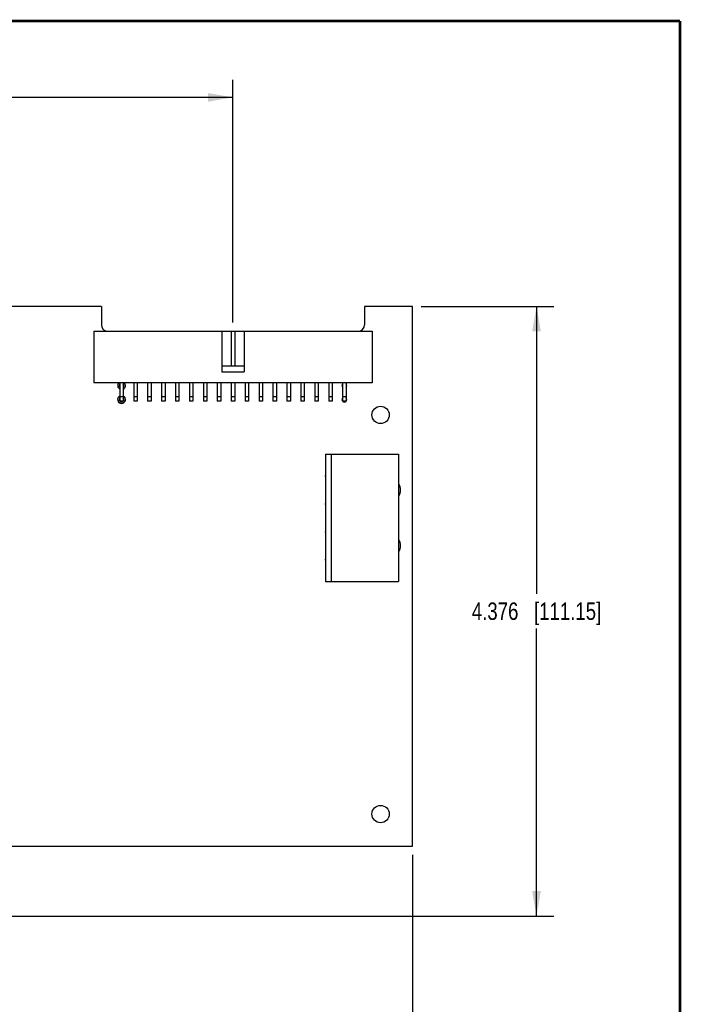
# Model space of a CAD drawing. Header units: inches. Extents: x 0.2 to 16.8, y 0.1 to 10.8.
# Tile 21 of 21: x 12 to 16.8, y 3.7 to 10.8. Entities that reach past the tile are written whole.
import ezdxf

# ---------------------------------------------------------------- set-up
doc = ezdxf.new("R2010")
doc.units = ezdxf.units.IN
doc.header["$LTSCALE"] = 0.935
doc.header["$MEASUREMENT"] = 0
doc.layers.get('0').update_dxf_attribs({"linetype": 'CONTINUOUS'})
doc.layers.add('COSMETIC', color=7, linetype='CONTINUOUS')
doc.layers.add('DIMENSIONS', color=7, linetype='CONTINUOUS')
doc.styles.get("Standard").update_dxf_attribs({"font": 'txt', "width": 0.8})
doc.dimstyles.new('DIMSTYLE_1', dxfattribs={"dimtxt": 0.125, "dimasz": 0.18, "dimexe": 0.18, "dimexo": 0.0625, "dimgap": 0.09, "dimtad": 0, "dimtih": 1, "dimtoh": 1, "dimdec": 3, "dimzin": 4, "dimdsep": 46, "dimtxsty": 'STANDARD', "dimblk": '_FILLED', "dimblk1": '_FILLED', "dimblk2": '_FILLED', "dimcen": 0.09, "dimadec": 0, "dimazin": 0, "dimtp": 0.005, "dimtm": 0.005, "dimtfac": 1, "dimtdec": 3, "dimtofl": 0, "dimtmove": 0, "dimatfit": 3, "dimldrblk": '_FILLED', "dimfxl": 1, "dimtolj": 1, "dimtzin": 4, "dimarcsym": 0})

# ---------------------------------------------------------------- blocks, each defined once
blk = doc.blocks.new('_FILLED')
at = {"color": 0, "linetype": 'BYBLOCK'}
blk.add_solid([(0, 0), (-1, 0.174), (-1, -0.174)], dxfattribs=at)
blk = doc.blocks.new('*D0')
at = {"layer": 'DIMENSIONS', "color": 2, "linetype": 'CONTINUOUS'}
for p, q in [((14.8927, 8.7109), (15.8452, 8.7109)), ((15.7202, 8.7109), (15.7202, 6.6479)), ((15.7202, 4.3349), (15.7202, 6.3979)), ((11.1097, 4.3349), (15.8452, 4.3349))]:
    blk.add_line(p, q, dxfattribs=at)
at = {"layer": 'DIMENSIONS', "color": 2, "linetype": 'CONTINUOUS', "xscale": 0.18, "yscale": 0.18, "zscale": 0.18}
for p, rotation in [((15.7202, 8.7109), 90), ((15.7202, 4.3349), 270)]:
    blk.add_blockref('_FILLED', p, dxfattribs=dict(at, rotation=rotation))
at = {"layer": 'DIMENSIONS', "color": 2, "linetype": 'CONTINUOUS', "insert": (15.7202, 6.5854), "char_height": 0.125, "width": 1.425, "attachment_point": 2, "line_spacing_factor": 0.9}
blk.add_mtext('4.376{\\Ftxt.shx;\\W1.000000;\\H0.125000; }[111.15]', dxfattribs=at)
blk = doc.blocks.new('*D2')
at = {"layer": 'DIMENSIONS', "color": 2, "linetype": 'CONTINUOUS'}
for p, q in [((14.8302, 4.7744), (14.8302, 2.5726)), ((7.8752, 4.0703), (7.8752, 2.5726)), ((7.8752, 2.6976), (10.5777, 2.6976)), ((14.8302, 2.6976), (12.1277, 2.6976))]:
    blk.add_line(p, q, dxfattribs=at)
at = {"layer": 'DIMENSIONS', "color": 2, "linetype": 'CONTINUOUS', "xscale": 0.18, "yscale": 0.18, "zscale": 0.18, "rotation": 180}
blk.add_blockref('_FILLED', (7.8752, 2.6976), dxfattribs=at)
at = {"layer": 'DIMENSIONS', "color": 2, "linetype": 'CONTINUOUS', "xscale": 0.18, "yscale": 0.18, "zscale": 0.18}
blk.add_blockref('_FILLED', (14.8302, 2.6976), dxfattribs=at)
at = {"layer": 'DIMENSIONS', "color": 2, "linetype": 'CONTINUOUS', "insert": (11.3527, 2.7601), "char_height": 0.125, "width": 1.425, "attachment_point": 2, "line_spacing_factor": 0.9}
blk.add_mtext('6.955{\\Ftxt.shx;\\W1.000000;\\H0.125000; }[176.66]', dxfattribs=at)
blk = doc.blocks.new('*D5')
at = {"layer": 'DIMENSIONS', "color": 2, "linetype": 'CONTINUOUS'}
for p, q in [((7.8752, 8.4842), (7.8752, 10.3359)), ((13.5402, 8.5944), (13.5402, 10.3359)), ((7.8752, 10.2109), (9.9327, 10.2109)), ((13.5402, 10.2109), (11.4827, 10.2109))]:
    blk.add_line(p, q, dxfattribs=at)
at = {"layer": 'DIMENSIONS', "color": 2, "linetype": 'CONTINUOUS', "xscale": 0.18, "yscale": 0.18, "zscale": 0.18, "rotation": 180}
blk.add_blockref('_FILLED', (7.8752, 10.2109), dxfattribs=at)
at = {"layer": 'DIMENSIONS', "color": 2, "linetype": 'CONTINUOUS', "xscale": 0.18, "yscale": 0.18, "zscale": 0.18}
blk.add_blockref('_FILLED', (13.5402, 10.2109), dxfattribs=at)
at = {"layer": 'DIMENSIONS', "color": 2, "linetype": 'CONTINUOUS', "insert": (10.7077, 10.2734), "char_height": 0.125, "width": 1.425, "attachment_point": 2, "line_spacing_factor": 0.9}
blk.add_mtext('5.665{\\Ftxt.shx;\\W1.000000;\\H0.125000; }[143.89]', dxfattribs=at)

msp = doc.modelspace()

# ---------------------------------------------------------------- linework, layer by layer
at = {"color": 7, "linetype": 'CONTINUOUS'}
for p, q in [((12.5952, 8.7109), (11.1802, 8.7109)), ((12.5952, 8.7109), (12.5952, 8.5789)), ((14.8302, 8.7109), (14.4852, 8.7109)), ((14.4852, 8.7109), (14.4852, 8.5789)), ((14.8302, 4.8369), (14.8302, 8.7109)), ((12.5402, 8.5319), (12.5402, 8.1619)), ((12.5402, 8.5319), (14.5402, 8.5319)), ((13.4602, 8.5319), (13.4602, 8.2419)), ((13.5277, 8.5319), (13.5277, 8.2819)), ((13.5527, 8.5319), (13.5527, 8.2819)), ((13.6202, 8.5319), (13.6202, 8.2419)), ((14.5402, 8.5319), (14.5402, 8.1619)), ((13.6202, 8.2819), (13.4602, 8.2819)), ((13.4602, 8.2419), (13.6202, 8.2419)), ((14.5402, 8.1619), (12.5402, 8.1619)), ((12.7277, 8.1619), (12.7277, 8.0294)), ((12.7527, 8.1619), (12.7527, 8.0294)), ((12.8277, 8.1619), (12.8277, 8.0294)), ((12.8527, 8.1619), (12.8527, 8.0294)), ((12.9277, 8.1619), (12.9277, 8.0294)), ((12.9527, 8.1619), (12.9527, 8.0294)), ((13.0277, 8.1619), (13.0277, 8.0294)), ((13.0527, 8.1619), (13.0527, 8.0294)), ((13.1277, 8.1619), (13.1277, 8.0294)), ((13.1527, 8.1619), (13.1527, 8.0294)), ((13.2277, 8.1619), (13.2277, 8.0294)), ((13.2527, 8.1619), (13.2527, 8.0294)), ((13.3277, 8.1619), (13.3277, 8.0294)), ((13.3527, 8.1619), (13.3527, 8.0294)), ((13.4277, 8.1619), (13.4277, 8.0294)), ((13.4527, 8.1619), (13.4527, 8.0294)), ((13.5277, 8.1619), (13.5277, 8.0294)), ((13.5527, 8.1619), (13.5527, 8.0294)), ((13.6277, 8.1619), (13.6277, 8.0294)), ((13.6527, 8.1619), (13.6527, 8.0294)), ((13.7277, 8.1619), (13.7277, 8.0294)), ((13.7527, 8.1619), (13.7527, 8.0294)), ((13.8277, 8.1619), (13.8277, 8.0294)), ((13.8527, 8.1619), (13.8527, 8.0294)), ((13.9277, 8.1619), (13.9277, 8.0294)), ((13.9527, 8.1619), (13.9527, 8.0294)), ((14.0277, 8.1619), (14.0277, 8.0294)), ((14.0527, 8.1619), (14.0527, 8.0294)), ((14.1277, 8.1619), (14.1277, 8.0294)), ((14.1527, 8.1619), (14.1527, 8.0294)), ((14.2277, 8.1619), (14.2277, 8.0294)), ((14.2527, 8.1619), (14.2527, 8.0294)), ((14.3277, 8.1619), (14.3277, 8.0294)), ((14.3527, 8.1619), (14.3527, 8.0294)), ((12.7527, 8.0619), (12.7277, 8.0619)), ((12.8527, 8.0619), (12.8277, 8.0619)), ((12.9527, 8.0619), (12.9277, 8.0619)), ((13.0527, 8.0619), (13.0277, 8.0619)), ((13.1527, 8.0619), (13.1277, 8.0619)), ((13.2527, 8.0619), (13.2277, 8.0619)), ((13.3527, 8.0619), (13.3277, 8.0619)), ((13.4527, 8.0619), (13.4277, 8.0619)), ((13.5527, 8.0619), (13.5277, 8.0619)), ((13.6527, 8.0619), (13.6277, 8.0619)), ((13.7527, 8.0619), (13.7277, 8.0619)), ((13.8527, 8.0619), (13.8277, 8.0619)), ((13.9527, 8.0619), (13.9277, 8.0619)), ((14.0527, 8.0619), (14.0277, 8.0619)), ((14.1527, 8.0619), (14.1277, 8.0619)), ((14.2527, 8.0619), (14.2277, 8.0619)), ((14.3527, 8.0619), (14.3277, 8.0619)), ((12.7527, 8.0294), (12.7277, 8.0294)), ((12.8527, 8.0294), (12.8277, 8.0294)), ((12.9527, 8.0294), (12.9277, 8.0294)), ((13.0527, 8.0294), (13.0277, 8.0294)), ((13.1527, 8.0294), (13.1277, 8.0294)), ((13.2527, 8.0294), (13.2277, 8.0294)), ((13.3527, 8.0294), (13.3277, 8.0294)), ((13.4527, 8.0294), (13.4277, 8.0294)), ((13.5527, 8.0294), (13.5277, 8.0294)), ((13.6527, 8.0294), (13.6277, 8.0294)), ((13.7527, 8.0294), (13.7277, 8.0294)), ((13.8527, 8.0294), (13.8277, 8.0294)), ((13.9527, 8.0294), (13.9277, 8.0294)), ((14.0527, 8.0294), (14.0277, 8.0294)), ((14.1527, 8.0294), (14.1277, 8.0294)), ((14.2527, 8.0294), (14.2277, 8.0294)), ((14.3527, 8.0294), (14.3277, 8.0294)), ((14.2052, 7.6509), (14.7302, 7.6509)), ((14.2052, 7.6509), (14.2052, 6.7349)), ((14.2452, 7.6509), (14.2452, 6.7349)), ((14.7302, 7.6509), (14.7302, 6.7349)), ((14.2052, 6.7349), (14.7302, 6.7349)), ((11.1092, 4.8369), (14.8302, 4.8369))]:
    msp.add_line(p, q, dxfattribs=at)
at = {"color": 7, "linetype": 'CONTINUOUS', "const_width": 0.02}
for points in [[(16.75, 10.7586), (0.25, 10.7586)], [(16.75, 0.2586), (16.75, 10.7586)]]:
    msp.add_lwpolyline(points, dxfattribs=at)
at = {"color": 7, "linetype": 'CONTINUOUS'}
for centre in [(14.6002, 7.9319), (14.6002, 5.0669)]:
    msp.add_circle(centre, 0.0625, dxfattribs=at)
for centre, radius, start, end in [((12.6422, 8.5789), 0.047, 180, 270), ((14.4382, 8.5789), 0.047, 270, 360), ((12.7402, 8.1419), 0.0175, 136.91881, 223.08119), ((12.7402, 8.1419), 0.0175, 316.91881, 43.08119), ((14.3402, 8.1419), 0.0175, 136.91881, 223.08119), ((14.3402, 8.1419), 0.0175, 316.91881, 43.08119), ((12.7402, 8.0419), 0.0175, 136.91881, 223.08119), ((12.7402, 8.0419), 0.0175, 226.5201, 313.4799), ((12.7402, 8.0419), 0.0175, 316.91881, 43.08119), ((14.3402, 8.0419), 0.0175, 136.91881, 223.08119), ((14.3402, 8.0419), 0.0175, 226.5201, 313.4799), ((14.3402, 8.0419), 0.0175, 316.91881, 43.08119), ((14.2332, 7.4929), 0.03, 160.22427, 199.77573), ((14.6657, 7.3929), 0.0785, 325.58196, 34.41804), ((14.2332, 7.2929), 0.03, 160.22427, 199.77573), ((14.2332, 7.0929), 0.03, 160.22427, 199.77573), ((14.6657, 6.9929), 0.0785, 325.58196, 34.41804), ((14.2332, 6.8929), 0.03, 160.22427, 199.77573)]:
    msp.add_arc(centre, radius, start, end, dxfattribs=at)
at = {"layer": 'COSMETIC', "color": 7, "linetype": 'CONTINUOUS'}
for centre, start, end in [((12.7402, 8.1419), 134.41499, 243.47904), ((12.7402, 8.1419), 296.52096, 45.58501), ((12.7402, 8.0419), 117.6, 63.47904)]:
    msp.add_arc(centre, 0.028, start, end, dxfattribs=at)

# ---------------------------------------------------------------- dimensions: what is measured, and where the dimension line sits
at = {"layer": 'DIMENSIONS', "color": 2, "linetype": 'CONTINUOUS'}
for base, p1, p2, angle, picture, middle in [((7.8752, 10.2109), (13.5402, 8.5944), (7.8752, 8.4842), 180, '*D5', (10.5577, 10.2109)), ((15.7202, 4.3349), (14.8927, 8.7109), (11.1097, 4.3349), 270, '*D0', (15.5702, 6.5229)), ((7.8752, 2.6976), (14.8302, 4.7744), (7.8752, 4.0703), 180, '*D2', (11.2027, 2.6976))]:
    dim = msp.add_linear_dim(base=base, p1=p1, p2=p2, angle=angle, dimstyle='DIMSTYLE_1', dxfattribs=at)
    dim.commit()
    dim.dimension.update_dxf_attribs({"geometry": picture, "text_midpoint": middle, "dimtype": 160})

doc.saveas('drawing.dxf')
